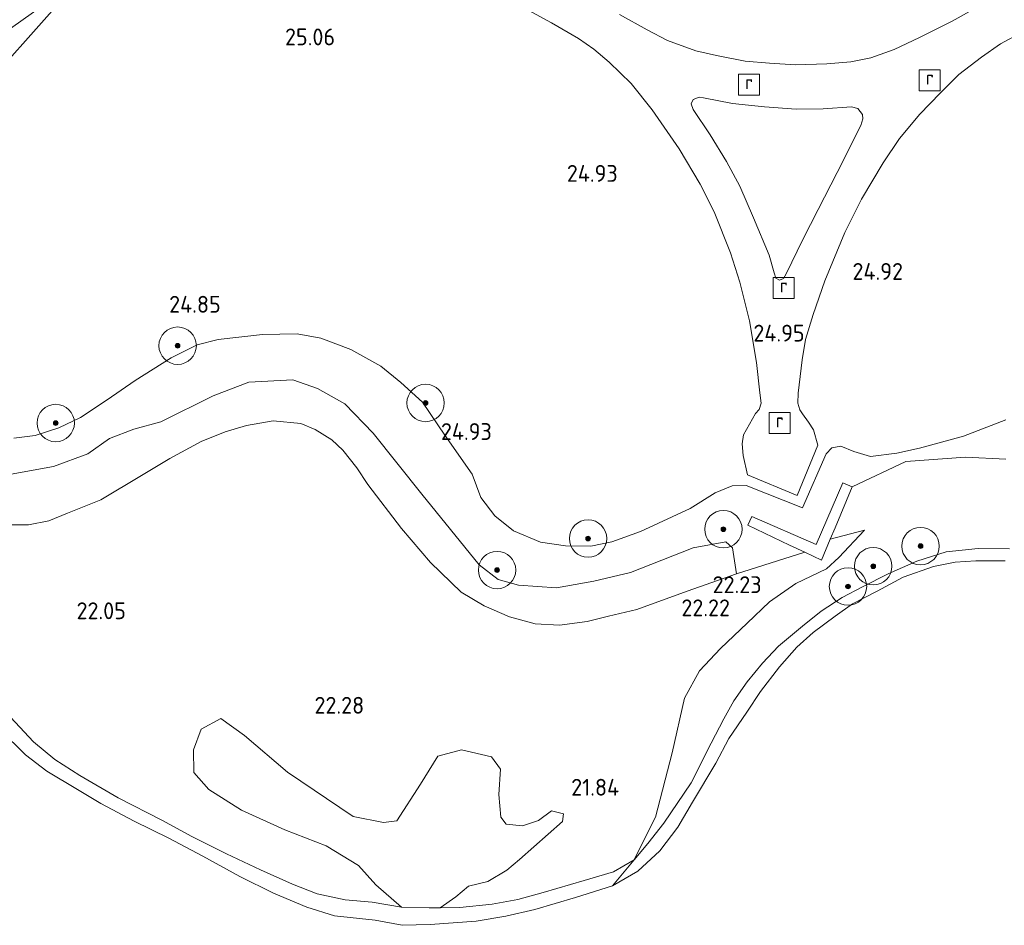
# Model space of a CAD drawing. Header units: metres. Extents: x 185049 to 189876, y 349292 to 352302.
# Tile 226 of 256: x 187665 to 187770, y 351519 to 351615. Entities that reach past the tile are written whole.
import ezdxf
from ezdxf.enums import TextEntityAlignment as Align

# ---------------------------------------------------------------- set-up
doc = ezdxf.new("R2010")
doc.units = ezdxf.units.M
for name, color, linetype, lineweight in [('B-WE-GR-BOOM-S', 90, 'Continuous', 25), ('B-WE-GR-GRAS-GV', 60, 'Continuous', 13), ('B-WE-GW-TALUD_KRUIN-G', 90, 'Continuous', 18), ('B-WE-GW-TALUD_TEEN-G', 90, 'Continuous', 18), ('B-WE-IE-TERREINAFSCHEIDING_KUNSTMATIG_MUUR-GV', 90, 'Continuous', 18), ('B-WE-OB-BEKLEDING_STORTSTEEN-GV', 30, 'Continuous', 18), ('B-WE-OG-TERREIN_GROEN-GV', 7, 'Continuous', 18), ('B-WE-OG-WATER_POEL-GV', 7, 'Continuous', 18), ('B-WE-RI-GWA_RIOOLPUT-S', 30, 'Continuous', 25), ('B-WE-VH-VERHARDING_ASFALT-GV', 252, 'Continuous', 18), ('X-XX-AL-HOOGTELABEL-S', 7, 'Continuous', 25)]:
    doc.layers.add(name, color=color, linetype=linetype, lineweight=lineweight)
doc.styles.add('NLCS-ISO', font='NLCS-ISO.ttf')
doc.styles.add('NLCS-ISO-ANNOTATIVE-T18', font='NLCS-ISO.ttf', dxfattribs={"height": 1.8})

# ---------------------------------------------------------------- blocks, each defined once
blk = doc.blocks.new('SAL-HOOGTELABEL-SO')
at = {"color": 0, "linetype": 'ByBlock', "lineweight": -2, "style": 'NLCS-ISO-ANNOTATIVE-T18'}
blk.add_attdef('HOOGTE', text='', height=1.8, dxfattribs=at).set_placement((2.79, 0), align=Align.RIGHT)
blk = doc.blocks.new('SGR-BOOM_01-SO')
at = {"linetype": 'ByBlock', "lineweight": 18}
h = blk.add_hatch(color=0, dxfattribs=at)
h.dxf.hatch_style = 1
edge = h.paths.add_edge_path()
edge.add_arc((0, 0), 0.25, 0, 360)
at = {"color": 0, "linetype": 'ByBlock', "lineweight": 18}
for radius in [2, 0.25]:
    blk.add_circle((0, 0), radius, dxfattribs=at)
blk = doc.blocks.new('SRI-PUT_INSPECTIEPUT_RIOOLPUT-SO')
at = {"color": 0, "linetype": 'ByBlock', "lineweight": 18}
blk.add_lwpolyline([(-1.12, -1.12), (1.12, -1.12), (1.12, 1.12), (-1.12, 1.12)], close=True, dxfattribs=at)
at = {"color": 0, "linetype": 'ByBlock', "lineweight": 18, "style": 'NLCS-ISO'}
blk.add_text('r', height=1.5, dxfattribs=at).set_placement((0, 0.28), align=Align.MIDDLE_CENTER)

msp = doc.modelspace()

# ---------------------------------------------------------------- linework, layer by layer
at = {"layer": 'B-WE-GR-GRAS-GV'}
for points in [[(187662.975, 351613.649, 25.051), (187666.537, 351616.174, 25.028), (187670.248, 351618.249, 24.991), (187649.028, 351594.44, 24.995)], [(187649.028, 351594.44, 24.995), (187670.248, 351618.249, 24.991)], [(187717.942, 351617.184, 24.985), (187721.932, 351615.026, 24.976), (187724.821, 351613.356, 24.972), (187726.465, 351612.209, 24.972), (187728.109, 351610.81, 24.972), (187730.444, 351608.523, 24.972), (187732.715, 351605.72, 24.989), (187735.589, 351601.564, 24.934), (187737.848, 351597.775, 24.926), (187739.338, 351594.803, 24.972), (187741.093, 351590.425, 24.96), (187742.081, 351587.299, 24.96), (187743.108, 351583.154, 24.951), (187743.844, 351578.708, 24.926), (187744.219, 351575.462, 24.905), (187744.342, 351574.369, 24.951), (187744.145, 351573.706, 24.939), (187743.758, 351573.249, 24.934), (187742.455, 351570.976, 24.901), (187742.329, 351570.023, 24.892), (187742.422, 351568.784, 24.888), (187742.879, 351566.703, 24.888), (187748.192, 351564.497, 24.871), (187750.413, 351569.867, 24.913), (187749.948, 351571.501, 24.892), (187749.434, 351572.335, 24.901), (187748.789, 351573.218, 24.909), (187748.499, 351573.666, 24.909), (187748.268, 351574.348, 24.913), (187748.3, 351575.446, 24.918), (187748.729, 351579.014, 24.955), (187749.103, 351581.157, 24.972), (187749.925, 351583.845, 24.968), (187751.175, 351587.458, 24.951), (187753.301, 351592.609, 24.926), (187755.082, 351596.16, 24.964), (187757.387, 351600.054, 24.972), (187759.166, 351602.665, 24.976), (187761.309, 351605.271, 24.985), (187763.486, 351607.507, 24.976), (187765.496, 351609.516, 24.985), (187767.935, 351611.368, 24.993), (187769.964, 351612.768, 24.993), (187772.351, 351614.052, 24.989)], [(187768.476, 351617.269, 24.96), (187764.767, 351615.194, 24.951), (187761.29, 351613.472, 24.951), (187758.576, 351612.162, 24.955), (187756.072, 351611.268, 24.976), (187753.934, 351610.869, 24.972), (187751.372, 351610.642, 24.972), (187748.036, 351610.542, 24.976), (187745.231, 351610.714, 24.976), (187742.632, 351610.915, 25.027), (187739.591, 351611.545, 24.993), (187737.379, 351612.033, 24.985), (187734.356, 351613.136, 24.972), (187732.181, 351614.282, 24.96), (187729.202, 351615.909, 24.96)], [(187664.448, 351570.61, 24.829), (187666.729, 351570.918, 24.838), (187669.261, 351571.712, 24.821), (187671.557, 351572.829, 24.838), (187674.405, 351574.722, 24.834), (187677.414, 351576.774, 24.817), (187681.249, 351579.206, 24.787), (187684.048, 351580.604, 24.796), (187686.299, 351581.16, 24.821), (187691.027, 351581.708, 24.804), (187694.726, 351581.775, 24.804), (187697.279, 351581.299, 24.804), (187700.481, 351580.095, 24.804), (187703.691, 351578.304, 24.775), (187705.812, 351576.588, 24.792), (187708.132, 351574.483, 24.821), (187710.535, 351570.952, 24.838), (187713.462, 351566.782, 24.813), (187714.381, 351564.278, 24.85), (187715.886, 351562.32, 24.783), (187717.879, 351560.71, 24.758), (187720.742, 351559.507, 24.766), (187723.415, 351559.111, 24.787), (187726.144, 351559.095, 24.813), (187728.37, 351559.552, 24.829), (187731.442, 351560.63, 24.863), (187736.764, 351563.098, 24.871), (187739.427, 351564.767, 24.93), (187741.248, 351565.515, 24.926), (187742.759, 351565.565, 24.829), (187748.78, 351563.19, 24.766), (187751.303, 351568.951, 24.892), (187751.928, 351569.574, 24.922), (187752.893, 351569.762, 24.943), (187754.275, 351569.202, 24.859), (187756.06, 351568.676, 24.792), (187758.884, 351569.023, 24.712), (187761.274, 351569.553, 24.678), (187766.011, 351570.843, 24.712), (187770.531, 351572.59, 24.712)], [(187770.531, 351572.59, 24.712), (187766.011, 351570.843, 24.712), (187761.274, 351569.553, 24.678), (187758.884, 351569.023, 24.712), (187756.06, 351568.676, 24.792), (187754.275, 351569.202, 24.859), (187752.893, 351569.762, 24.943), (187751.928, 351569.574, 24.922), (187751.303, 351568.951, 24.892), (187748.78, 351563.19, 24.766), (187742.759, 351565.565, 24.829), (187741.248, 351565.515, 24.926), (187739.427, 351564.767, 24.93), (187736.764, 351563.098, 24.871), (187731.442, 351560.63, 24.863), (187728.37, 351559.552, 24.829), (187726.144, 351559.095, 24.813), (187723.415, 351559.111, 24.787), (187720.742, 351559.507, 24.766), (187717.879, 351560.71, 24.758), (187715.886, 351562.32, 24.783), (187714.381, 351564.278, 24.85), (187713.462, 351566.782, 24.813), (187710.535, 351570.952, 24.838), (187708.132, 351574.483, 24.821), (187705.812, 351576.588, 24.792), (187703.691, 351578.304, 24.775), (187700.481, 351580.095, 24.804), (187697.279, 351581.299, 24.804), (187694.726, 351581.775, 24.804), (187691.027, 351581.708, 24.804), (187686.299, 351581.16, 24.821), (187684.048, 351580.604, 24.796), (187681.249, 351579.206, 24.787), (187677.414, 351576.774, 24.817), (187674.405, 351574.722, 24.834), (187671.557, 351572.829, 24.838), (187669.261, 351571.712, 24.821), (187666.729, 351570.918, 24.838), (187664.448, 351570.61, 24.829)], [(187770.522, 351568.376, 23.86), (187766.218, 351568.593, 24.221), (187759.842, 351568.113, 23.946), (187754.087, 351565.406, 23.516), (187753.083, 351565.843, 23.562), (187750.222, 351559.266, 23.525), (187743.365, 351562.24, 23.558), (187742.921, 351561.322, 23.537), (187747.393, 351559.191, 22.484), (187749.014, 351558.433, 22.236), (187741.725, 351556.104, 22.245), (187741.294, 351558.907, 23.242), (187740.562, 351559.558, 23.448), (187737.068, 351558.895, 23.62), (187730.39, 351556.262, 23.585), (187726.474, 351555.328, 23.499), (187722.481, 351554.624, 23.585), (187718.407, 351554.919, 23.456), (187716.215, 351555.527, 23.431), (187714.213, 351557.096, 23.396), (187708.081, 351564.646, 23.207), (187702.874, 351571.162, 23.113), (187699.829, 351574.303, 23.242), (187696.904, 351575.946, 23.276), (187694.289, 351576.861, 23.276), (187689.564, 351576.616, 23.336), (187685.765, 351575.144, 23.31), (187680.164, 351572.361, 23.474), (187677.285, 351571.584, 23.517), (187674.675, 351570.577, 23.517), (187672.336, 351568.956, 23.517), (187668.69, 351567.6, 23.508), (187664.159, 351566.779, 23.499)]]:
    msp.add_polyline3d(points, dxfattribs=at)
for points in [[(187744.729, 351606.052, 24.997), (187748.116, 351605.803, 24.997), (187750.985, 351605.834, 24.997), (187754.001, 351606.029, 24.989), (187754.71, 351605.847, 24.98), (187755.189, 351605.211, 24.98), (187755.235, 351604.748, 24.98), (187755.013, 351604.043, 24.98), (187752.479, 351599.006, 24.964), (187750.458, 351595.065, 24.93), (187748.798, 351591.844, 24.976), (187747.016, 351588.193, 24.972), (187746.729, 351587.685, 24.972), (187746.316, 351587.52, 24.972), (187745.943, 351587.73, 24.972), (187745.733, 351588.288, 24.972), (187745.215, 351590.195, 24.96), (187743.527, 351594.189, 24.947), (187742.067, 351597.554, 24.947), (187740.636, 351600.196, 24.951), (187738.904, 351603.058, 24.96), (187737.101, 351605.772, 25.014), (187736.865, 351606.365, 25.014), (187737.094, 351606.818, 25.01), (187737.719, 351607.084, 25.018), (187738.198, 351607.007, 25.022), (187741.279, 351606.394, 25.018)], [(187700.735, 351530.19, 21.883), (187703.964, 351529.547, 21.883), (187705.385, 351529.704, 22.021), (187707.909, 351533.631, 22.227), (187709.782, 351536.634, 22.347), (187712.316, 351537.295, 22.339), (187715.507, 351536.574, 22.296), (187716.472, 351535.233, 22.313), (187716.288, 351532.542, 22.107), (187716.526, 351530.123, 22.047), (187717.104, 351529.356, 22.047), (187718.834, 351529.169, 22.098), (187720.561, 351529.751, 22.029), (187721.941, 351530.792, 21.995), (187723.21, 351530.45, 21.978), (187723.097, 351529.643, 21.935), (187718.499, 351525.595, 21.531), (187717.158, 351524.438, 21.247), (187715.125, 351523.241, 21.29), (187713.052, 351522.735, 21.316), (187711.711, 351521.579, 21.213), (187710.038, 351520.419, 20.987), (187708.852, 351520.401, 20.99), (187705.887, 351520.477, 21.003), (187703.139, 351522.859, 21.127), (187701.289, 351524.928, 21.522), (187697.824, 351527.03, 21.531), (187693.401, 351528.746, 21.514), (187688.784, 351530.845, 21.608), (187685.281, 351533.063, 21.729), (187683.7, 351534.902, 21.883), (187683.654, 351537.323, 21.995), (187684.454, 351539.515, 22.158), (187686.564, 351540.674, 22.175), (187689.105, 351538.838, 22.115), (187693.689, 351534.933, 22.021)]]:
    msp.add_polyline3d(points, close=True, dxfattribs=at)
at = {"layer": 'B-WE-GW-TALUD_KRUIN-G'}
for points in [[(187770.531, 351572.59, 24.712), (187766.011, 351570.843, 24.712), (187761.274, 351569.553, 24.678), (187758.884, 351569.023, 24.712), (187756.06, 351568.676, 24.792), (187754.275, 351569.202, 24.859), (187752.893, 351569.762, 24.943), (187751.928, 351569.574, 24.922), (187751.303, 351568.951, 24.892), (187748.78, 351563.19, 24.766), (187742.759, 351565.565, 24.829), (187741.248, 351565.515, 24.926), (187739.427, 351564.767, 24.93), (187736.764, 351563.098, 24.871), (187731.442, 351560.63, 24.863), (187728.37, 351559.552, 24.829), (187726.144, 351559.095, 24.813), (187723.415, 351559.111, 24.787), (187720.742, 351559.507, 24.766), (187717.879, 351560.71, 24.758), (187715.886, 351562.32, 24.783), (187714.381, 351564.278, 24.85), (187713.462, 351566.782, 24.813), (187710.535, 351570.952, 24.838), (187708.132, 351574.483, 24.821), (187705.812, 351576.588, 24.792), (187703.691, 351578.304, 24.775), (187700.481, 351580.095, 24.804), (187697.279, 351581.299, 24.804), (187694.726, 351581.775, 24.804), (187691.027, 351581.708, 24.804), (187686.299, 351581.16, 24.821), (187684.048, 351580.604, 24.796), (187681.249, 351579.206, 24.787), (187677.414, 351576.774, 24.817), (187674.405, 351574.722, 24.834), (187671.557, 351572.829, 24.838), (187669.261, 351571.712, 24.821), (187666.729, 351570.918, 24.838), (187664.448, 351570.61, 24.829)], [(187755.421, 351560.783, 22.228), (187752.656, 351557.872, 22.115), (187751.349, 351556.656, 21.938), (187748.079, 351555.096, 21.909), (187745.239, 351553.132, 21.943), (187742.86, 351550.862, 21.98), (187740, 351548.129, 21.955), (187737.776, 351545.741, 21.964), (187736.146, 351542.845, 21.846), (187734.84, 351536.995, 21.586), (187733.049, 351530.127, 21.204), (187731.894, 351527.808, 21.099), (187730.766, 351525.547, 21.053), (187728.454, 351522.778, 20.864)]]:
    msp.add_polyline3d(points, dxfattribs=at)
at = {"layer": 'B-WE-GW-TALUD_TEEN-G'}
for points in [[(187663.195, 351561.357, 21.951), (187666.015, 351561.359, 21.968), (187668.191, 351561.78, 22.022), (187670.191, 351562.62, 22.035), (187673.725, 351564.04, 22.19), (187678.084, 351566.651, 22.362), (187681.121, 351568.452, 22.417), (187684.47, 351570.266, 22.404), (187687.035, 351571.292, 22.429), (187689.309, 351571.986, 22.362), (187692.183, 351572.473, 22.354), (187695.112, 351572.209, 22.371), (187696.673, 351571.539, 22.341), (187698.446, 351570.435, 22.32), (187699.608, 351569.352, 22.312), (187701.127, 351567.462, 22.362), (187702.287, 351565.669, 22.48), (187705.876, 351560.981, 22.534), (187708.986, 351557.335, 22.656), (187712.278, 351554.172, 22.589), (187714.736, 351552.703, 22.576), (187717.432, 351551.528, 22.551), (187720.176, 351550.789, 22.496), (187722.794, 351550.632, 22.383), (187725.757, 351551.042, 22.379), (187728.038, 351551.581, 22.316), (187731.045, 351552.319, 22.375), (187736.457, 351554.286, 22.333), (187741.725, 351556.104, 22.245), (187749.014, 351558.433, 22.236)], [(187751.751, 351559.819, 22.253), (187755.421, 351560.783, 22.228)]]:
    msp.add_polyline3d(points, dxfattribs=at)
at = {"layer": 'B-WE-IE-TERREINAFSCHEIDING_KUNSTMATIG_MUUR-GV'}
msp.add_polyline3d([(187751.751, 351559.819, 22.253), (187750.81, 351557.593, 22.064), (187749.014, 351558.433, 22.236), (187747.393, 351559.191, 22.484), (187742.921, 351561.322, 23.537), (187743.365, 351562.24, 23.558), (187750.222, 351559.266, 23.525), (187753.083, 351565.843, 23.562), (187754.087, 351565.406, 23.516), (187752.263, 351561.029, 22.492)], close=True, dxfattribs=at)
at = {"layer": 'B-WE-OB-BEKLEDING_STORTSTEEN-GV'}
for points in [[(187770.437, 351557.511, 20.864), (187767.33, 351557.511, 20.864), (187765.087, 351557.366, 20.864), (187762.785, 351556.909, 20.864), (187759.559, 351555.781, 20.864), (187756.771, 351554.282, 20.864), (187754.122, 351552.901, 20.864), (187752.275, 351551.589, 20.864), (187749.928, 351549.868, 20.864), (187748.17, 351548.292, 20.864), (187746.309, 351546.197, 20.864), (187744.302, 351543.561, 20.864), (187742.836, 351541.326, 20.864), (187740.887, 351538.519, 20.864), (187739.508, 351535.873, 20.864), (187737.017, 351531.731, 20.864), (187735.459, 351529.035, 20.864), (187733.522, 351526.503, 20.864), (187731.162, 351524.324, 20.864), (187728.454, 351522.778, 20.864), (187730.766, 351525.547, 21.053), (187732.236, 351527.295, 21.02), (187733.955, 351529.463, 20.99), (187736.855, 351533.768, 21.078), (187739.008, 351538.01, 21.078), (187740.353, 351540.613, 21.074), (187741.44, 351542.553, 21.053), (187742.854, 351544.582, 21.07), (187744.503, 351546.586, 21.057), (187746.222, 351548.376, 21.024), (187748.771, 351550.519, 21.024), (187750.779, 351552.145, 21.024), (187753.018, 351553.581, 21.028), (187755.205, 351554.726, 21.007), (187757.926, 351556.113, 21.032), (187760.992, 351557.458, 21.041), (187764.136, 351558.479, 21.124), (187767.572, 351558.845, 21.141), (187770.915, 351558.79, 21.116)], [(187663.115, 351541.839, 21.095), (187666.546, 351538.148, 21.061), (187668.804, 351536.263, 21.057), (187671.496, 351534.565, 21.171), (187675.609, 351532.162, 21.229), (187680.317, 351529.743, 21.347), (187683.392, 351528.081, 21.116), (187687.189, 351526.185, 21.074), (187690.83, 351524.481, 21.041), (187694.231, 351522.952, 21.041), (187696.886, 351521.93, 21.045), (187699.868, 351521.283, 21.011), (187702.768, 351521.021, 21.011), (187705.887, 351520.477, 21.003), (187708.852, 351520.401, 20.99), (187710.038, 351520.419, 20.987), (187712.126, 351520.452, 20.982), (187715.602, 351520.811, 20.986), (187718.337, 351521.311, 20.999), (187721.042, 351522.049, 21.011), (187725.415, 351523.337, 21.015), (187728.579, 351524.266, 21.032), (187730.766, 351525.547, 21.053), (187728.454, 351522.778, 20.864), (187724.487, 351521.53, 20.864), (187720.153, 351520.223, 20.864), (187717.038, 351519.534, 20.864), (187713.883, 351518.976, 20.864), (187708.944, 351518.645, 20.864), (187705.974, 351518.551, 20.864), (187703.08, 351519.086, 20.864), (187698.711, 351519.559, 20.864), (187695.781, 351520.49, 20.864), (187692.201, 351521.974, 20.864), (187688.593, 351523.764, 20.864), (187684.64, 351525.954, 20.864), (187681.008, 351527.848, 20.864), (187677.286, 351529.674, 20.864), (187673.733, 351531.564, 20.864), (187671.236, 351533.065, 20.864), (187667.948, 351535.045, 20.864), (187665.695, 351536.774, 20.864), (187662.958, 351539.436, 20.864)]]:
    msp.add_polyline3d(points, dxfattribs=at)
at = {"layer": 'B-WE-OG-TERREIN_GROEN-GV'}
for points in [[(187664.159, 351566.779, 23.499), (187668.69, 351567.6, 23.508), (187672.336, 351568.956, 23.517), (187674.675, 351570.577, 23.517), (187677.285, 351571.584, 23.517), (187680.164, 351572.361, 23.474), (187685.765, 351575.144, 23.31), (187689.564, 351576.616, 23.336), (187694.289, 351576.861, 23.276), (187696.904, 351575.946, 23.276), (187699.829, 351574.303, 23.242), (187702.874, 351571.162, 23.113), (187708.081, 351564.646, 23.207), (187714.213, 351557.096, 23.396), (187716.215, 351555.527, 23.431), (187718.407, 351554.919, 23.456), (187722.481, 351554.624, 23.585), (187726.474, 351555.328, 23.499), (187730.39, 351556.262, 23.585), (187737.068, 351558.895, 23.62), (187740.562, 351559.558, 23.448), (187741.294, 351558.907, 23.242), (187741.725, 351556.104, 22.245), (187736.457, 351554.286, 22.333), (187731.045, 351552.319, 22.375), (187728.038, 351551.581, 22.316), (187725.757, 351551.042, 22.379), (187722.794, 351550.632, 22.383), (187720.176, 351550.789, 22.496), (187717.432, 351551.528, 22.551), (187714.736, 351552.703, 22.576), (187712.278, 351554.172, 22.589), (187708.986, 351557.335, 22.656), (187705.876, 351560.981, 22.534), (187702.287, 351565.669, 22.48), (187701.127, 351567.462, 22.362), (187699.608, 351569.352, 22.312), (187698.446, 351570.435, 22.32), (187696.673, 351571.539, 22.341), (187695.112, 351572.209, 22.371), (187692.183, 351572.473, 22.354), (187689.309, 351571.986, 22.362), (187687.035, 351571.292, 22.429), (187684.47, 351570.266, 22.404), (187681.121, 351568.452, 22.417), (187678.084, 351566.651, 22.362), (187673.725, 351564.04, 22.19), (187670.191, 351562.62, 22.035), (187668.191, 351561.78, 22.022), (187666.015, 351561.359, 21.968), (187663.195, 351561.357, 21.951)], [(187663.195, 351561.357, 21.951), (187666.015, 351561.359, 21.968), (187668.191, 351561.78, 22.022), (187670.191, 351562.62, 22.035), (187673.725, 351564.04, 22.19), (187678.084, 351566.651, 22.362), (187681.121, 351568.452, 22.417), (187684.47, 351570.266, 22.404), (187687.035, 351571.292, 22.429), (187689.309, 351571.986, 22.362), (187692.183, 351572.473, 22.354), (187695.112, 351572.209, 22.371), (187696.673, 351571.539, 22.341), (187698.446, 351570.435, 22.32), (187699.608, 351569.352, 22.312), (187701.127, 351567.462, 22.362), (187702.287, 351565.669, 22.48), (187705.876, 351560.981, 22.534), (187708.986, 351557.335, 22.656), (187712.278, 351554.172, 22.589), (187714.736, 351552.703, 22.576), (187717.432, 351551.528, 22.551), (187720.176, 351550.789, 22.496), (187722.794, 351550.632, 22.383), (187725.757, 351551.042, 22.379), (187728.038, 351551.581, 22.316), (187731.045, 351552.319, 22.375), (187736.457, 351554.286, 22.333), (187741.725, 351556.104, 22.245), (187749.014, 351558.433, 22.236), (187750.81, 351557.593, 22.064), (187751.751, 351559.819, 22.253), (187755.421, 351560.783, 22.228), (187752.656, 351557.872, 22.115), (187751.349, 351556.656, 21.938), (187748.079, 351555.096, 21.909), (187745.239, 351553.132, 21.943), (187742.86, 351550.862, 21.98), (187740, 351548.129, 21.955), (187737.776, 351545.741, 21.964), (187736.146, 351542.845, 21.846), (187734.84, 351536.995, 21.586), (187733.049, 351530.127, 21.204), (187731.894, 351527.808, 21.099), (187730.766, 351525.547, 21.053), (187728.579, 351524.266, 21.032), (187725.415, 351523.337, 21.015), (187721.042, 351522.049, 21.011), (187718.337, 351521.311, 20.999), (187715.602, 351520.811, 20.986), (187712.126, 351520.452, 20.982), (187710.038, 351520.419, 20.987), (187711.711, 351521.579, 21.213), (187713.052, 351522.735, 21.316), (187715.125, 351523.241, 21.29), (187717.158, 351524.438, 21.247), (187718.499, 351525.595, 21.531), (187723.097, 351529.643, 21.935), (187723.21, 351530.45, 21.978), (187721.941, 351530.792, 21.995), (187720.561, 351529.751, 22.029), (187718.834, 351529.169, 22.098), (187717.104, 351529.356, 22.047), (187716.526, 351530.123, 22.047), (187716.288, 351532.542, 22.107), (187716.472, 351535.233, 22.313), (187715.507, 351536.574, 22.296), (187712.316, 351537.295, 22.339), (187709.782, 351536.634, 22.347), (187707.909, 351533.631, 22.227), (187705.385, 351529.704, 22.021), (187703.964, 351529.547, 21.883), (187700.735, 351530.19, 21.883), (187693.689, 351534.933, 22.021), (187689.105, 351538.838, 22.115), (187686.564, 351540.674, 22.175), (187684.454, 351539.515, 22.158), (187683.654, 351537.323, 21.995), (187683.7, 351534.902, 21.883), (187685.281, 351533.063, 21.729), (187688.784, 351530.845, 21.608), (187693.401, 351528.746, 21.514), (187697.824, 351527.03, 21.531), (187701.289, 351524.928, 21.522), (187703.139, 351522.859, 21.127), (187705.887, 351520.477, 21.003), (187702.768, 351521.021, 21.011), (187699.868, 351521.283, 21.011), (187696.886, 351521.93, 21.045), (187694.231, 351522.952, 21.041), (187690.83, 351524.481, 21.041), (187687.189, 351526.185, 21.074), (187683.392, 351528.081, 21.116), (187680.317, 351529.743, 21.347), (187675.609, 351532.162, 21.229), (187671.496, 351534.565, 21.171), (187668.804, 351536.263, 21.057), (187666.546, 351538.148, 21.061), (187663.115, 351541.839, 21.095)], [(187770.915, 351558.79, 21.116), (187767.572, 351558.845, 21.141), (187764.136, 351558.479, 21.124), (187760.992, 351557.458, 21.041), (187757.926, 351556.113, 21.032), (187755.205, 351554.726, 21.007), (187753.018, 351553.581, 21.028), (187750.779, 351552.145, 21.024), (187748.771, 351550.519, 21.024), (187746.222, 351548.376, 21.024), (187744.503, 351546.586, 21.057), (187742.854, 351544.582, 21.07), (187741.44, 351542.553, 21.053), (187740.353, 351540.613, 21.074), (187739.008, 351538.01, 21.078), (187736.855, 351533.768, 21.078), (187733.955, 351529.463, 20.99), (187732.236, 351527.295, 21.02), (187730.766, 351525.547, 21.053), (187731.894, 351527.808, 21.099), (187733.049, 351530.127, 21.204), (187734.84, 351536.995, 21.586), (187736.146, 351542.845, 21.846), (187737.776, 351545.741, 21.964), (187740, 351548.129, 21.955), (187742.86, 351550.862, 21.98), (187745.239, 351553.132, 21.943), (187748.079, 351555.096, 21.909), (187751.349, 351556.656, 21.938), (187752.656, 351557.872, 22.115), (187755.421, 351560.783, 22.228), (187751.751, 351559.819, 22.253), (187752.263, 351561.029, 22.492), (187754.087, 351565.406, 23.516), (187759.842, 351568.113, 23.946), (187766.218, 351568.593, 24.221), (187770.522, 351568.376, 23.86)]]:
    msp.add_polyline3d(points, dxfattribs=at)
at = {"layer": 'B-WE-OG-WATER_POEL-GV'}
msp.add_polyline3d([(187662.958, 351539.436, 20.864), (187665.695, 351536.774, 20.864), (187667.948, 351535.045, 20.864), (187671.236, 351533.065, 20.864), (187673.733, 351531.564, 20.864), (187677.286, 351529.674, 20.864), (187681.008, 351527.848, 20.864), (187684.64, 351525.954, 20.864), (187688.593, 351523.764, 20.864), (187692.201, 351521.974, 20.864), (187695.781, 351520.49, 20.864), (187698.711, 351519.559, 20.864), (187703.08, 351519.086, 20.864), (187705.974, 351518.551, 20.864), (187708.944, 351518.645, 20.864), (187713.883, 351518.976, 20.864), (187717.038, 351519.534, 20.864), (187720.153, 351520.223, 20.864), (187724.487, 351521.53, 20.864), (187728.454, 351522.778, 20.864), (187731.162, 351524.324, 20.864), (187733.522, 351526.503, 20.864), (187735.459, 351529.035, 20.864), (187737.017, 351531.731, 20.864), (187739.508, 351535.873, 20.864), (187740.887, 351538.519, 20.864), (187742.836, 351541.326, 20.864), (187744.302, 351543.561, 20.864), (187746.309, 351546.197, 20.864), (187748.17, 351548.292, 20.864), (187749.928, 351549.868, 20.864), (187752.275, 351551.589, 20.864), (187754.122, 351552.901, 20.864), (187756.771, 351554.282, 20.864), (187759.559, 351555.781, 20.864), (187762.785, 351556.909, 20.864), (187765.087, 351557.366, 20.864), (187767.33, 351557.511, 20.864), (187770.437, 351557.511, 20.864)], dxfattribs=at)
at = {"layer": 'B-WE-VH-VERHARDING_ASFALT-GV'}
for points in [[(187772.351, 351614.052, 24.989), (187769.964, 351612.768, 24.993), (187767.935, 351611.368, 24.993), (187765.496, 351609.516, 24.985), (187763.486, 351607.507, 24.976), (187761.309, 351605.271, 24.985), (187759.166, 351602.665, 24.976), (187757.387, 351600.054, 24.972), (187755.082, 351596.16, 24.964), (187753.301, 351592.609, 24.926), (187751.175, 351587.458, 24.951), (187749.925, 351583.845, 24.968), (187749.103, 351581.157, 24.972), (187748.729, 351579.014, 24.955), (187748.3, 351575.446, 24.918), (187748.268, 351574.348, 24.913), (187748.499, 351573.666, 24.909), (187748.789, 351573.218, 24.909), (187749.434, 351572.335, 24.901), (187749.948, 351571.501, 24.892), (187750.413, 351569.867, 24.913), (187748.192, 351564.497, 24.871), (187742.879, 351566.703, 24.888), (187742.422, 351568.784, 24.888), (187742.329, 351570.023, 24.892), (187742.455, 351570.976, 24.901), (187743.758, 351573.249, 24.934), (187744.145, 351573.706, 24.939), (187744.342, 351574.369, 24.951), (187744.219, 351575.462, 24.905), (187743.844, 351578.708, 24.926), (187743.108, 351583.154, 24.951), (187742.081, 351587.299, 24.96), (187741.093, 351590.425, 24.96), (187739.338, 351594.803, 24.972), (187737.848, 351597.775, 24.926), (187735.589, 351601.564, 24.934), (187732.715, 351605.72, 24.989), (187730.444, 351608.523, 24.972), (187728.109, 351610.81, 24.972), (187726.465, 351612.209, 24.972), (187724.821, 351613.356, 24.972), (187721.932, 351615.026, 24.976), (187717.942, 351617.184, 24.985)], [(187729.202, 351615.909, 24.96), (187732.181, 351614.282, 24.96), (187734.356, 351613.136, 24.972), (187737.379, 351612.033, 24.985), (187739.591, 351611.545, 24.993), (187742.632, 351610.915, 25.027), (187745.231, 351610.714, 24.976), (187748.036, 351610.542, 24.976), (187751.372, 351610.642, 24.972), (187753.934, 351610.869, 24.972), (187756.072, 351611.268, 24.976), (187758.576, 351612.162, 24.955), (187761.29, 351613.472, 24.951), (187764.767, 351615.194, 24.951), (187768.476, 351617.269, 24.96)], [(187666.537, 351616.174, 25.028), (187662.975, 351613.649, 25.051)]]:
    msp.add_polyline3d(points, dxfattribs=at)
msp.add_polyline3d([(187745.943, 351587.73, 24.972), (187746.316, 351587.52, 24.972), (187746.729, 351587.685, 24.972), (187747.016, 351588.193, 24.972), (187748.798, 351591.844, 24.976), (187750.458, 351595.065, 24.93), (187752.479, 351599.006, 24.964), (187755.013, 351604.043, 24.98), (187755.235, 351604.748, 24.98), (187755.189, 351605.211, 24.98), (187754.71, 351605.847, 24.98), (187754.001, 351606.029, 24.989), (187750.985, 351605.834, 24.997), (187748.116, 351605.803, 24.997), (187744.729, 351606.052, 24.997), (187741.279, 351606.394, 25.018), (187738.198, 351607.007, 25.022), (187737.719, 351607.084, 25.018), (187737.094, 351606.818, 25.01), (187736.865, 351606.365, 25.014), (187737.101, 351605.772, 25.014), (187738.904, 351603.058, 24.96), (187740.636, 351600.196, 24.951), (187742.067, 351597.554, 24.947), (187743.527, 351594.189, 24.947), (187745.215, 351590.195, 24.96), (187745.733, 351588.288, 24.972)], close=True, dxfattribs=at)

# ---------------------------------------------------------------- block references
at = {"layer": 'B-WE-GR-BOOM-S'}
for p in [(187681.953, 351580.509, 24.934), (187708.468, 351574.384, 24.901), (187668.917, 351572.242, 24.939), (187740.32, 351560.891, 23.864), (187725.845, 351559.897, 24.98), (187761.399, 351559.084, 21.376), (187716.116, 351556.526, 23.659), (187756.337, 351556.935, 21.494), (187753.644, 351554.768, 21.33)]:
    msp.add_blockref('SGR-BOOM_01-SO', p, dxfattribs=at)
at = {"layer": 'B-WE-RI-GWA_RIOOLPUT-S'}
for p in [(187743.065, 351608.406, 24.955), (187762.392, 351608.889, 24.98), (187746.777, 351586.677, 24.955), (187746.347, 351572.25, 24.922)]:
    msp.add_blockref('SRI-PUT_INSPECTIEPUT_RIOOLPUT-SO', p, dxfattribs=at)
at = {"layer": 'X-XX-AL-HOOGTELABEL-S'}
for p, values in [((187695.995, 351612.617, 25.06), {'HOOGTE': '25.06'}), ((187726.226, 351598.027, 24.926), {'HOOGTE': '24.93'}), ((187756.738, 351587.546, 24.922), {'HOOGTE': '24.92'}), ((187683.77, 351584.036, 24.846), {'HOOGTE': '24.85'}), ((187746.216, 351580.954, 24.951), {'HOOGTE': '24.95'}), ((187712.761, 351570.431, 24.926), {'HOOGTE': '24.93'}), ((187741.607, 351554.064, 22.232), {'HOOGTE': '22.23'}), ((187738.232, 351551.588, 22.224), {'HOOGTE': '22.22'}), ((187673.628, 351551.274, 22.052), {'HOOGTE': '22.05'}), ((187699.117, 351541.168, 22.278), {'HOOGTE': '22.28'}), ((187726.378, 351532.407, 21.838), {'HOOGTE': '21.84'})]:
    msp.add_blockref('SAL-HOOGTELABEL-SO', p, dxfattribs=at).add_auto_attribs(values)

doc.saveas('drawing.dxf')
